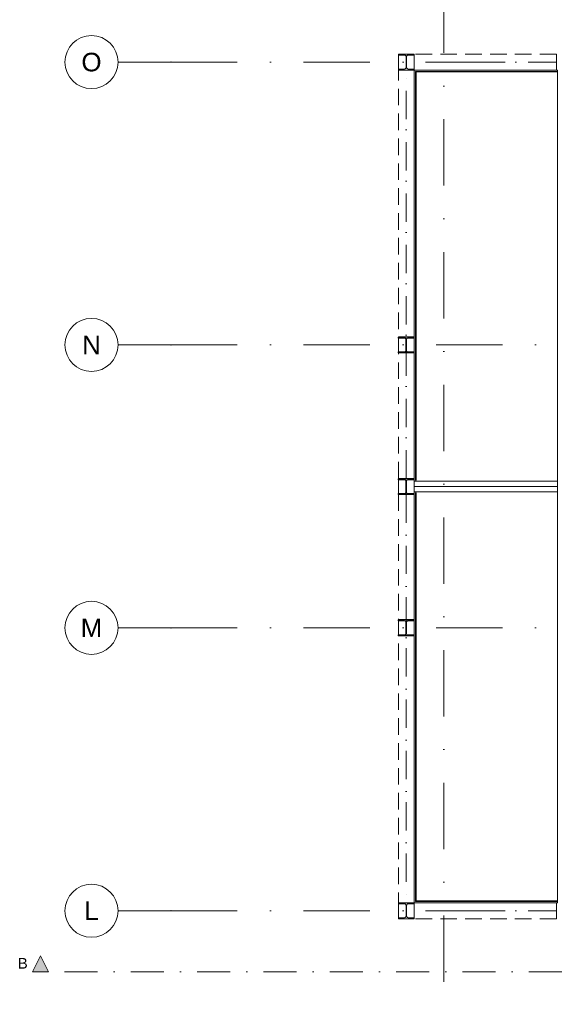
# Model space of a CAD drawing. Header units: millimetres. Extents: x -54205 to 242217, y -3415 to 61516.
# Tile 37 of 40: x 160353 to 170511, y 25663 to 44214. Entities that reach past the tile are written whole.
import ezdxf
from ezdxf.enums import TextEntityAlignment as Align

# ---------------------------------------------------------------- set-up
doc = ezdxf.new("R2010")
doc.units = ezdxf.units.MM
doc.header["$MEASUREMENT"] = 0
for name, pattern in [('streep-punt', [2500, 1250, -625, 0, -625]), ('streep-punt asymmetrisch', [966.67, 533.33, -233.336667, 0.003333, -200]), ('streep-punt fijn', [1251.000023, 626.000023, -312.5, 0, -312.5]), ('streeplijn', [468.700004, 312.5, -156.200004]), ('streeplijn ultrafijn', [117.37, 78.119999, -39.250001]), ('Wipeout_Contour', [1000, 0, -1000])]:
    doc.linetypes.add(name, pattern=pattern)
for name, color, linetype in [('Markers - doorsneden', 7, 'Continuous'), ('Markers - doorsneden 2D arcering', 7, 'Continuous'), ('New_IFC Appartementen', 7, 'Continuous'), ('New_IFC Appartementen Afdek-arcering', 7, 'Continuous'), ('Stramien', 7, 'Continuous')]:
    doc.layers.add(name, color=color, linetype=linetype)
doc.styles.add('GENERATED_STYLE_1', font='arial.ttf')

# ---------------------------------------------------------------- blocks, each defined once
blk = doc.blocks.new('Slab_12_2', base_point=(170494, 35421))
at = {"layer": 'New_IFC Appartementen', "color": 1, "linetype": 'Continuous', "lineweight": 0, "flags": 128}
blk.add_lwpolyline([(167795, 35421), (167795, 27576), (170494, 27576), (170494, 35421)], dxfattribs=at)
blk = doc.blocks.new('Slab_13_2', base_point=(170494, 43266))
at = {"layer": 'New_IFC Appartementen', "color": 1, "linetype": 'Continuous', "lineweight": 0, "flags": 128}
for points in [[(170494, 43266), (167795, 43266), (167795, 35421)], [(170494, 35421), (170494, 43266)]]:
    blk.add_lwpolyline(points, dxfattribs=at)
at = {"layer": 'New_IFC Appartementen', "color": 9, "linetype": 'streeplijn ultrafijn', "lineweight": 0, "flags": 128}
blk.add_lwpolyline([(167795, 35421), (170494, 35421)], dxfattribs=at)
blk = doc.blocks.new('Slab_15_2', base_point=(170494, 43266))
at = {"layer": 'New_IFC Appartementen', "color": 1, "linetype": 'Continuous', "lineweight": 0, "flags": 128}
for points in [[(170494, 43266), (167795, 43266), (167795, 35421)], [(170494, 35421), (170494, 43266)]]:
    blk.add_lwpolyline(points, dxfattribs=at)
blk = doc.blocks.new('Slab_16_2', base_point=(170494, 35421))
at = {"layer": 'New_IFC Appartementen', "color": 1, "linetype": 'Continuous', "lineweight": 0, "flags": 128}
blk.add_lwpolyline([(167795, 35421), (167795, 27576), (170494, 27576), (170494, 35421)], dxfattribs=at)
at = {"layer": 'New_IFC Appartementen', "color": 9, "linetype": 'streeplijn ultrafijn', "lineweight": 0, "flags": 128}
blk.add_lwpolyline([(170494, 35421), (167795, 35421)], dxfattribs=at)
blk = doc.blocks.new('Wall_165_2', base_point=(170494, 27606))
at = {"color": 254, "linetype": 'Wipeout_Contour', "lineweight": 0, "ltscale": 510233.542473}
blk.add_wipeout([(167829, 27611), (167819, 27611), (167819, 27601)], dxfattribs=at).dxf.layer = 'New_IFC Appartementen Afdek-arcering'
at = {"color": 254, "linetype": 'Wipeout_Contour', "lineweight": 0, "ltscale": 685596.263106}
blk.add_wipeout([(167829, 27601), (170494, 27601), (170494, 27611), (167829, 27611)], dxfattribs=at).dxf.layer = 'New_IFC Appartementen Afdek-arcering'
at = {"layer": 'New_IFC Appartementen', "color": 2, "linetype": 'Continuous', "lineweight": 0, "flags": 128}
blk.add_lwpolyline([(170494, 27611), (170494, 27601)], dxfattribs=at)
at = {"color": 254, "linetype": 'Wipeout_Contour', "lineweight": 0, "ltscale": 510240.637721}
blk.add_wipeout([(167829, 27611), (167819, 27601), (167829, 27601)], dxfattribs=at).dxf.layer = 'New_IFC Appartementen Afdek-arcering'
at = {"layer": 'New_IFC Appartementen', "color": 2, "linetype": 'Continuous', "lineweight": 0, "flags": 128}
for points in [[(167819, 27601), (167819, 27611)], [(167819, 27601), (170494, 27601)], [(170494, 27611), (167829, 27611)]]:
    blk.add_lwpolyline(points, dxfattribs=at)
blk = doc.blocks.new('Wall_166_2', base_point=(167824, 27606))
at = {"color": 254, "linetype": 'Wipeout_Contour', "lineweight": 0, "ltscale": 683152.027958}
blk.add_wipeout([(167829, 27611), (167829, 35301), (167819, 35301), (167819, 27611)], dxfattribs=at).dxf.layer = 'New_IFC Appartementen Afdek-arcering'
at = {"layer": 'New_IFC Appartementen', "color": 2, "linetype": 'Continuous', "lineweight": 0, "flags": 128}
for points in [[(167829, 35301), (167819, 35301)], [(167819, 35301), (167819, 27611)], [(167829, 27611), (167829, 35301)]]:
    blk.add_lwpolyline(points, dxfattribs=at)
blk = doc.blocks.new('Wall_167_2', base_point=(170494, 43236))
at = {"color": 254, "linetype": 'Wipeout_Contour', "lineweight": 0, "ltscale": 519904.935122}
blk.add_wipeout([(167829, 43231), (167819, 43241), (167819, 43231)], dxfattribs=at).dxf.layer = 'New_IFC Appartementen Afdek-arcering'
at = {"color": 254, "linetype": 'Wipeout_Contour', "lineweight": 0, "ltscale": 698397.573527}
blk.add_wipeout([(167829, 43231), (170494, 43231), (170494, 43241), (167829, 43241)], dxfattribs=at).dxf.layer = 'New_IFC Appartementen Afdek-arcering'
at = {"layer": 'New_IFC Appartementen', "color": 2, "linetype": 'Continuous', "lineweight": 0, "flags": 128}
blk.add_lwpolyline([(170494, 43241), (170494, 43231)], dxfattribs=at)
at = {"color": 254, "linetype": 'Wipeout_Contour', "lineweight": 0, "ltscale": 519916.39481}
blk.add_wipeout([(167829, 43241), (167819, 43241), (167829, 43231)], dxfattribs=at).dxf.layer = 'New_IFC Appartementen Afdek-arcering'
at = {"layer": 'New_IFC Appartementen', "color": 2, "linetype": 'Continuous', "lineweight": 0, "flags": 128}
for points in [[(167819, 43241), (167819, 43231)], [(170494, 43241), (167819, 43241)], [(167829, 43231), (170494, 43231)]]:
    blk.add_lwpolyline(points, dxfattribs=at)
blk = doc.blocks.new('Wall_168_2', base_point=(167824, 43236))
at = {"color": 254, "linetype": 'Wipeout_Contour', "lineweight": 0, "ltscale": 689696.082238}
blk.add_wipeout([(167819, 43231), (167819, 35541), (167829, 35541), (167829, 43231)], dxfattribs=at).dxf.layer = 'New_IFC Appartementen Afdek-arcering'
at = {"layer": 'New_IFC Appartementen', "color": 2, "linetype": 'Continuous', "lineweight": 0, "flags": 128}
for points in [[(167819, 43231), (167819, 35541)], [(167829, 35541), (167829, 43231)], [(167819, 35541), (167829, 35541)]]:
    blk.add_lwpolyline(points, dxfattribs=at)
blk = doc.blocks.new('Wall_169_2', base_point=(170494, 35421))
at = {"layer": 'New_IFC Appartementen', "color": 1, "linetype": 'Continuous', "lineweight": 0, "flags": 128}
for points in [[(170494, 35521), (167795, 35521)], [(167795, 35521), (167795, 35321)], [(170494, 35321), (170494, 35521)], [(167795, 35321), (170494, 35321)]]:
    blk.add_lwpolyline(points, dxfattribs=at)
blk = doc.blocks.new('Column_8_2', base_point=(167645, 27426))
at = {"layer": 'New_IFC Appartementen', "color": 9, "linetype": 'Continuous', "lineweight": 0, "flags": 128}
blk.add_lwpolyline([(167495, 27576), (167495, 27557), (167612, 27557, -0.414214), (167639, 27530), (167639, 27322, -0.414214), (167612, 27295), (167495, 27295), (167495, 27276), (167795, 27276), (167795, 27295), (167677, 27295, -0.414214), (167650, 27322), (167650, 27530, -0.414214), (167677, 27557), (167795, 27557), (167795, 27576)], format="xyb", close=True, dxfattribs=at)
blk = doc.blocks.new('Column_9_2', base_point=(167645, 43416))
at = {"layer": 'New_IFC Appartementen', "color": 9, "linetype": 'Continuous', "lineweight": 0, "flags": 128}
blk.add_lwpolyline([(167495, 43566), (167495, 43547), (167612, 43547, -0.414214), (167639, 43520), (167639, 43312, -0.414214), (167612, 43285), (167495, 43285), (167495, 43266), (167795, 43266), (167795, 43285), (167677, 43285, -0.414214), (167650, 43312), (167650, 43520, -0.414214), (167677, 43547), (167795, 43547), (167795, 43566)], format="xyb", close=True, dxfattribs=at)
blk = doc.blocks.new('Column_10_2', base_point=(167644, 32756))
at = {"layer": 'New_IFC Appartementen', "color": 9, "linetype": 'Continuous', "lineweight": 0, "flags": 128}
blk.add_lwpolyline([(167494, 32906), (167494, 32887), (167611, 32887, -0.414214), (167638, 32860), (167638, 32652, -0.414214), (167611, 32625), (167494, 32625), (167494, 32606), (167794, 32606), (167794, 32625), (167676, 32625, -0.414214), (167649, 32652), (167649, 32860, -0.414214), (167676, 32887), (167794, 32887), (167794, 32906)], format="xyb", close=True, dxfattribs=at)
blk = doc.blocks.new('Column_11_2', base_point=(167644, 35416))
at = {"layer": 'New_IFC Appartementen', "color": 9, "linetype": 'Continuous', "lineweight": 0, "flags": 128}
blk.add_lwpolyline([(167494, 35566), (167494, 35547), (167611, 35547, -0.414214), (167638, 35520), (167638, 35312, -0.414214), (167611, 35285), (167494, 35285), (167494, 35266), (167794, 35266), (167794, 35285), (167676, 35285, -0.414214), (167649, 35312), (167649, 35520, -0.414214), (167676, 35547), (167794, 35547), (167794, 35566)], format="xyb", close=True, dxfattribs=at)
blk = doc.blocks.new('Column_12_2', base_point=(167644, 38086))
at = {"layer": 'New_IFC Appartementen', "color": 9, "linetype": 'Continuous', "lineweight": 0, "flags": 128}
blk.add_lwpolyline([(167494, 38236), (167494, 38217), (167611, 38217, -0.414214), (167638, 38190), (167638, 37982, -0.414214), (167611, 37955), (167494, 37955), (167494, 37936), (167794, 37936), (167794, 37955), (167676, 37955, -0.414214), (167649, 37982), (167649, 38190, -0.414214), (167676, 38217), (167794, 38217), (167794, 38236)], format="xyb", close=True, dxfattribs=at)
blk = doc.blocks.new('Standard grid marker')
at = {"layer": 'Stramien', "color": 1, "linetype": 'streep-punt', "lineweight": 0}
blk.add_line((1000, 0), (61400, 0), dxfattribs=at)
at = {"layer": 'Stramien', "color": 2, "lineweight": 0, "style": 'GENERATED_STYLE_1'}
for tag, p in [('AC_MarkerText_1_0', (-245, -80)), ('AC_MarkerText_1_1', (63155, -80))]:
    blk.add_attdef(tag, text='', height=350, rotation=270, dxfattribs=at).set_placement(p, align=Align.TOP_CENTER)
blk = doc.blocks.new('Standard grid marker_5')
at = {"layer": 'Stramien', "color": 1, "linetype": 'streep-punt', "lineweight": 0}
for p, q in [((1000, 0), (0, 0)), ((1000, 0), (19545, 0)), ((19545, 0), (20545, 0))]:
    blk.add_line(p, q, dxfattribs=at)
at = {"layer": 'Stramien', "color": 2, "linetype": 'Continuous', "lineweight": 0, "flags": 128}
blk.add_lwpolyline([(0, 0, 1), (-1000, 0, 1)], format="xyb", close=True, dxfattribs=at)
at = {"layer": 'Stramien', "color": 1, "linetype": 'streep-punt', "lineweight": 0}
blk.add_point((1000, 0), dxfattribs=at)
blk.add_point((1000, 0), dxfattribs=at)
at = {"layer": 'Stramien', "color": 2, "lineweight": 0, "style": 'GENERATED_STYLE_1'}
blk.add_attdef('AC_MarkerText_1', text='', height=350, dxfattribs=at).set_placement((-500, 175), align=Align.TOP_CENTER)
blk = doc.blocks.new('Model Element 104')
at = {"layer": 'New_IFC Appartementen', "color": 9, "linetype": 'Continuous', "lineweight": 0}
for p, q in [((5480, 11509), (5180, 11509)), ((5180, 11509), (5180, 11209)), ((5480, 11209), (5480, 11509)), ((5180, 11209), (5480, 11209))]:
    blk.add_line(p, q, dxfattribs=at)
blk = doc.blocks.new('Model Element 105')
at = {"layer": 'New_IFC Appartementen', "color": 9, "linetype": 'Continuous', "lineweight": 0}
for p, q in [((21170, 11509), (21170, 11209)), ((21470, 11509), (21170, 11509)), ((21470, 11209), (21470, 11509)), ((21170, 11209), (21470, 11209))]:
    blk.add_line(p, q, dxfattribs=at)
blk = doc.blocks.new('Model Element 106')
at = {"layer": 'New_IFC Appartementen', "color": 9, "linetype": 'Continuous', "lineweight": 0}
for p, q in [((13470, 11509), (13170, 11509)), ((13170, 11509), (13170, 11209)), ((13470, 11209), (13470, 11509)), ((13170, 11209), (13470, 11209))]:
    blk.add_line(p, q, dxfattribs=at)
blk = doc.blocks.new('Model Element 107')
at = {"layer": 'New_IFC Appartementen', "color": 9, "linetype": 'Continuous', "lineweight": 0}
for p, q in [((13470, 11509), (13170, 11509)), ((13170, 11509), (13170, 11209)), ((13470, 11209), (13470, 11509)), ((13170, 11209), (13470, 11209))]:
    blk.add_line(p, q, dxfattribs=at)
blk = doc.blocks.new('Model Element 108')
at = {"layer": 'New_IFC Appartementen', "color": 9, "linetype": 'Continuous', "lineweight": 0}
for p, q in [((13470, 11509), (13170, 11509)), ((13170, 11509), (13170, 11209)), ((13470, 11209), (13470, 11509)), ((13170, 11209), (13470, 11209))]:
    blk.add_line(p, q, dxfattribs=at)
blk = doc.blocks.new('Model Element 138')
at = {"layer": 'New_IFC Appartementen', "color": 9, "linetype": 'Continuous', "lineweight": 0}
for p, q in [((21170, 11509), (21170, 11209)), ((21470, 11509), (21170, 11509)), ((21470, 11209), (21470, 11509)), ((21170, 11209), (21470, 11209))]:
    blk.add_line(p, q, dxfattribs=at)
blk = doc.blocks.new('Model Element 139')
at = {"layer": 'New_IFC Appartementen', "color": 9, "linetype": 'Continuous', "lineweight": 0}
for p, q in [((5480, 11509), (5180, 11509)), ((5180, 11509), (5180, 11209)), ((5480, 11209), (5480, 11509)), ((5180, 11209), (5480, 11209))]:
    blk.add_line(p, q, dxfattribs=at)
blk = doc.blocks.new('Model Element 140')
at = {"layer": 'New_IFC Appartementen', "color": 9, "linetype": 'Continuous', "lineweight": 0}
for p, q in [((13180, 11509), (13175, 11509)), ((13175, 11509), (13175, 11209)), ((13475, 11509), (13180, 11509)), ((13180, 11509), (13180, 11209)), ((13475, 11209), (13475, 11509)), ((13175, 11209), (13180, 11209)), ((13180, 11209), (13475, 11209))]:
    blk.add_line(p, q, dxfattribs=at)
blk = doc.blocks.new('Model Element 141')
at = {"layer": 'New_IFC Appartementen', "color": 9, "linetype": 'Continuous', "lineweight": 0}
for p, q in [((13180, 11509), (13175, 11509)), ((13175, 11509), (13175, 11209)), ((13475, 11509), (13180, 11509)), ((13180, 11509), (13180, 11209)), ((13475, 11209), (13475, 11509)), ((13175, 11209), (13180, 11209)), ((13180, 11209), (13475, 11209))]:
    blk.add_line(p, q, dxfattribs=at)
blk = doc.blocks.new('Model Element 142')
at = {"layer": 'New_IFC Appartementen', "color": 9, "linetype": 'Continuous', "lineweight": 0}
for p, q in [((13180, 11509), (13175, 11509)), ((13175, 11509), (13175, 11209)), ((13475, 11509), (13180, 11509)), ((13180, 11509), (13180, 11209)), ((13475, 11209), (13475, 11509)), ((13175, 11209), (13180, 11209)), ((13180, 11209), (13475, 11209))]:
    blk.add_line(p, q, dxfattribs=at)
blk = doc.blocks.new('Covering 20')
at = {"layer": 'New_IFC Appartementen', "color": 9, "linetype": 'Continuous', "lineweight": 0}
for p, q in [((21170, 11209), (13425, 11209)), ((13425, 11209), (13425, 8510)), ((21170, 8510), (21170, 11209)), ((13425, 8510), (21170, 8510))]:
    blk.add_line(p, q, dxfattribs=at)
blk = doc.blocks.new('Covering 21')
at = {"layer": 'New_IFC Appartementen', "color": 9, "linetype": 'Continuous', "lineweight": 0}
for p, q in [((5480, 11209), (5480, 8510)), ((13225, 11209), (5480, 11209)), ((13225, 8510), (13225, 11209)), ((5480, 8510), (13225, 8510))]:
    blk.add_line(p, q, dxfattribs=at)
blk = doc.blocks.new('Beam_11_2', base_point=(167645, 35271))
at = {"layer": 'New_IFC Appartementen', "color": 9, "linetype": 'streeplijn', "lineweight": 0}
for p, q in [((167495, 35271), (167495, 27576)), ((167495, 35271), (167795, 35271)), ((167795, 35271), (167795, 27576)), ((167495, 27576), (167795, 27576))]:
    blk.add_line(p, q, dxfattribs=at)
at = {"layer": 'New_IFC Appartementen', "color": 9, "linetype": 'streep-punt asymmetrisch', "lineweight": 0}
blk.add_line((167645, 35271), (167645, 27576), dxfattribs=at)
blk = doc.blocks.new('Beam_12_2', base_point=(170475, 27426))
at = {"layer": 'New_IFC Appartementen', "color": 9, "linetype": 'streeplijn', "lineweight": 0}
for p, q in [((170475, 27576), (167795, 27576)), ((167795, 27576), (167795, 27276)), ((170475, 27576), (170475, 27276)), ((170475, 27276), (167795, 27276))]:
    blk.add_line(p, q, dxfattribs=at)
at = {"layer": 'New_IFC Appartementen', "color": 9, "linetype": 'streep-punt asymmetrisch', "lineweight": 0}
blk.add_line((170475, 27426), (167795, 27426), dxfattribs=at)
blk = doc.blocks.new('Beam_13_2', base_point=(170475, 43416))
at = {"layer": 'New_IFC Appartementen', "color": 9, "linetype": 'streeplijn', "lineweight": 0}
for p, q in [((170475, 43566), (167795, 43566)), ((167795, 43566), (167795, 43266)), ((170475, 43566), (170475, 43266)), ((170475, 43266), (167795, 43266))]:
    blk.add_line(p, q, dxfattribs=at)
at = {"layer": 'New_IFC Appartementen', "color": 9, "linetype": 'streep-punt asymmetrisch', "lineweight": 0}
blk.add_line((170475, 43416), (167795, 43416), dxfattribs=at)
blk = doc.blocks.new('Beam_14_2', base_point=(167645, 35571))
at = {"layer": 'New_IFC Appartementen', "color": 9, "linetype": 'streeplijn', "lineweight": 0}
for p, q in [((167495, 35571), (167495, 43266)), ((167795, 43266), (167495, 43266)), ((167795, 35571), (167795, 43266)), ((167795, 35571), (167495, 35571))]:
    blk.add_line(p, q, dxfattribs=at)
at = {"layer": 'New_IFC Appartementen', "color": 9, "linetype": 'streep-punt asymmetrisch', "lineweight": 0}
blk.add_line((167645, 35571), (167645, 43266), dxfattribs=at)
blk = doc.blocks.new('Cutting Plane_5_2', base_point=(187465, 27756))
at = {"layer": 'Markers - doorsneden 2D arcering', "linetype": 'Continuous', "lineweight": 0, "true_color": 0x000000}
for points in [[(187615, 27756), (187465, 28056), (187315, 27756)], [(160595, 26276), (160895, 26276), (160745, 26576)]]:
    blk.add_hatch(color=18, dxfattribs=at).paths.add_polyline_path(points)
at = {"layer": 'Markers - doorsneden', "color": 9, "linetype": 'streep-punt fijn', "lineweight": 0}
for p, q in [((187315, 27756), (181839, 27756)), ((181839, 27756), (181839, 26276)), ((181839, 26276), (160895, 26276))]:
    blk.add_line(p, q, dxfattribs=at)
at = {"layer": 'Markers - doorsneden', "color": 2, "linetype": 'Continuous', "lineweight": 0, "flags": 128}
for points in [[(187615, 27756), (187315, 27756), (187465, 28056)], [(160595, 26276), (160895, 26276), (160745, 26576)]]:
    blk.add_lwpolyline(points, close=True, dxfattribs=at)
at = {"layer": 'Markers - doorsneden', "color": 2, "lineweight": 0, "char_height": 200, "style": 'GENERATED_STYLE_1'}
for s, insert, attachment_point in [('\\A1;{\\pql;\\pt0;\\fArial|b0|i0|c0|p0;\\W1.000000;B}', (187705, 27816), 7), ('\\A1;{\\pqr;\\pt0;\\fArial|b0|i0|c0|p0;\\W1.000000;B}', (160505, 26336), 9)]:
    blk.add_mtext(s, dxfattribs=dict(at, insert=insert, attachment_point=attachment_point))

msp = doc.modelspace()

# ---------------------------------------------------------------- block references
at = {"layer": 'New_IFC Appartementen', "color": 1, "linetype": 'Continuous', "lineweight": 0}
for name, p in [('Slab_13_2', (170493.8, 43265.5)), ('Slab_15_2', (170493.8, 43265.5)), ('Slab_12_2', (170493.8, 35420.5)), ('Slab_16_2', (170493.8, 35420.5))]:
    msp.add_blockref(name, p, dxfattribs=at)

# ---------------------------------------------------------------- next in the draw order: block references
at = {"layer": 'New_IFC Appartementen', "color": 1, "lineweight": 0}
for name, p in [('Wall_167_2', (170493.8, 43235.5)), ('Wall_165_2', (170493.8, 27605.5))]:
    msp.add_blockref(name, p, dxfattribs=at)

# ---------------------------------------------------------------- next in the draw order: block references
for name, p in [('Wall_168_2', (167823.8, 43235.5)), ('Wall_166_2', (167823.8, 27605.5))]:
    msp.add_blockref(name, p, dxfattribs=at)

# ---------------------------------------------------------------- next in the draw order: block references
at = {"layer": 'Markers - doorsneden', "color": 9, "lineweight": 0}
msp.add_blockref('Cutting Plane_5_2', (187465.3, 27755.5), dxfattribs=at)
at = {"layer": 'New_IFC Appartementen', "color": 3, "lineweight": 0}
for name, p in [('Column_9_2', (167644.8, 43415.5)), ('Column_12_2', (167643.8, 38085.5)), ('Column_11_2', (167643.8, 35415.5)), ('Column_10_2', (167643.8, 32755.5)), ('Column_8_2', (167644.8, 27425.5))]:
    msp.add_blockref(name, p, dxfattribs=at)
at = {"layer": 'New_IFC Appartementen', "color": 9, "linetype": 'Continuous', "lineweight": 0, "zscale": 1000, "rotation": 89.99999999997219}
for name, p in [('Model Element 105', (179003.8, 22095.5)), ('Model Element 138', (179003.8, 22095.5)), ('Covering 20', (179003.8, 22095.5)), ('Model Element 140', (179003.8, 24765.5)), ('Model Element 108', (179003.8, 24765.5)), ('Model Element 142', (179003.8, 22095.5)), ('Model Element 107', (179003.8, 22095.5)), ('Covering 21', (179003.8, 22095.5)), ('Model Element 141', (179003.8, 19435.5)), ('Model Element 106', (179003.8, 19435.5)), ('Model Element 104', (179003.8, 22095.5)), ('Model Element 139', (179003.8, 22095.5))]:
    msp.add_blockref(name, p, dxfattribs=at)
at = {"layer": 'New_IFC Appartementen', "color": 9, "lineweight": 0}
for name, p in [('Beam_13_2', (170474.8, 43415.5)), ('Beam_14_2', (167644.8, 35570.5)), ('Beam_11_2', (167644.8, 35270.5)), ('Beam_12_2', (170474.8, 27425.5))]:
    msp.add_blockref(name, p, dxfattribs=at)
at = {"layer": 'New_IFC Appartementen', "color": 1, "lineweight": 0}
msp.add_blockref('Wall_169_2', (170493.8, 35420.5), dxfattribs=at)
at = {"layer": 'Stramien', "color": 1, "linetype": 'Continuous', "lineweight": 0, "zscale": 1000, "rotation": 90}
msp.add_blockref('Standard grid marker', (168352.8, -2414.7), dxfattribs=at)
at = {"layer": 'Stramien', "color": 1, "linetype": 'Continuous', "lineweight": 0, "zscale": 1000}
for p, values in [((162207.4, 43415.5), {'AC_MarkerText_1': 'O'}), ((162207.4, 38085.5), {'AC_MarkerText_1': 'N'}), ((162207.4, 32755.5), {'AC_MarkerText_1': 'M'}), ((162207.4, 27425.5), {'AC_MarkerText_1': 'L'})]:
    msp.add_blockref('Standard grid marker_5', p, dxfattribs=at).add_auto_attribs(values)

doc.saveas('drawing.dxf')
